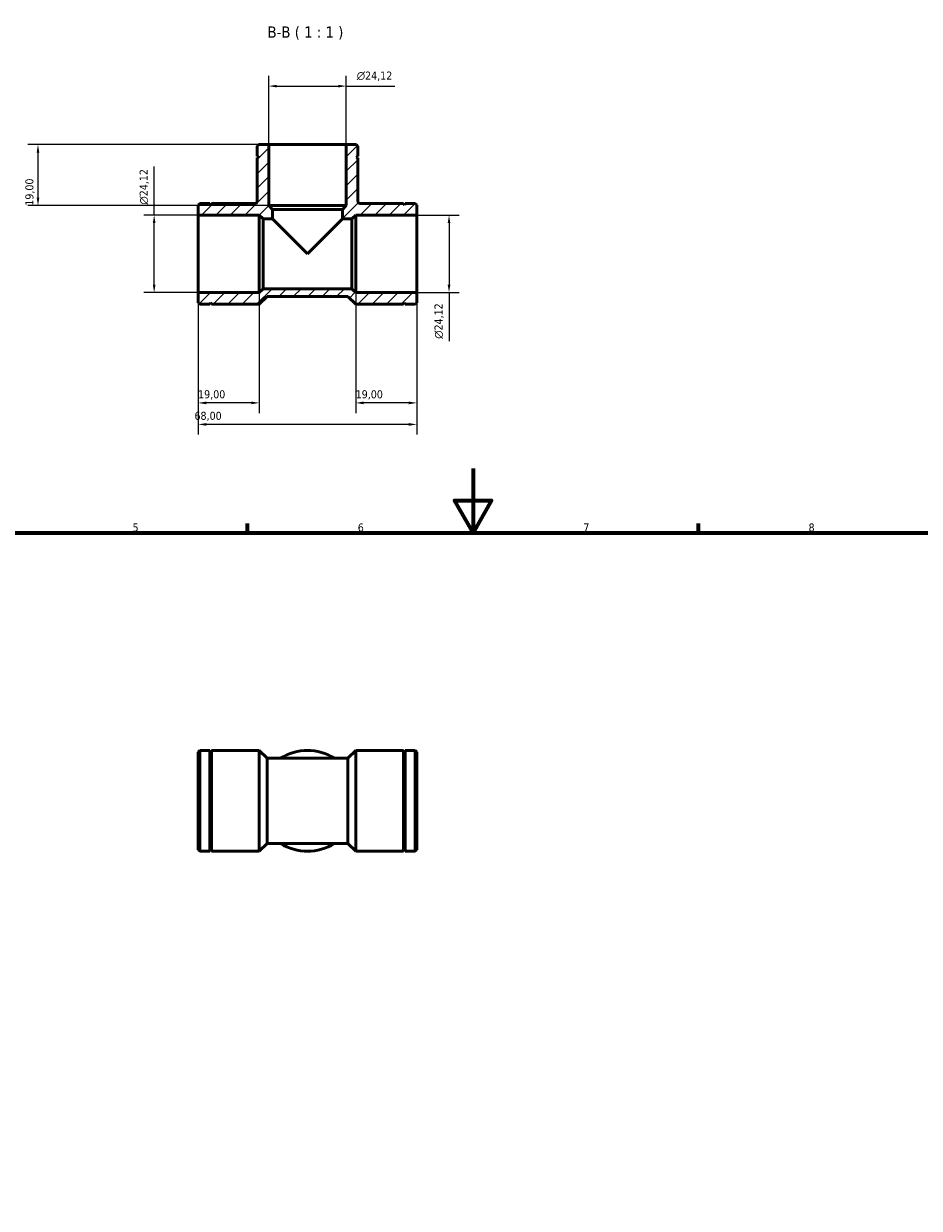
# Model space of a CAD drawing. Header units: millimetres. Extents: x 0 to 902, y 0 to 732.
# Tile 4 of 5: x 281 to 559, y 364 to 732. Entities that reach past the tile are written whole.
import ezdxf

# ---------------------------------------------------------------- set-up
doc = ezdxf.new("R2010")
doc.units = ezdxf.units.MM
for name, color, linetype, lineweight in [('Border (ISO)', 7, 'Continuous', 70), ('Dimension (ISO)', 7, 'Continuous', 25), ('Hatch (ISO)', 7, 'Continuous', 18), ('Symbol (ISO)', 7, 'Continuous', 25), ('Visible (ISO)', 7, 'Continuous', 50)]:
    doc.layers.add(name, color=color, linetype=linetype, lineweight=lineweight)
doc.styles.add('Label Text (ISO)', font='tahoma.ttf')
doc.styles.add('Note Text (ISO)', font='tahoma.ttf')
doc.dimstyles.new('Default (ISO)', dxfattribs={"dimtxt": 2.5, "dimasz": 2.5, "dimexe": 3.175, "dimexo": 0, "dimgap": 0.762, "dimtad": 1, "dimrnd": 1e-08, "dimzin": 0, "dimtxsty": 'Note Text (ISO)', "dimcen": 0.09, "dimdle": 10, "dimclrd": 256, "dimclre": 256, "dimclrt": 232, "dimazin": 0, "dimtfac": 1.40208, "dimtmove": 0, "dimatfit": 3, "dimfxl": 1, "dimtolj": 1, "dimtzin": 0, "dimlwd": -1, "dimlwe": -1, "dimarcsym": 0})

# ---------------------------------------------------------------- blocks, each defined once
blk = doc.blocks.new('Borders Default Border')
at = {"layer": 'Border (ISO)'}
for p, q in [((350.42, 574), (350.42, 576.9)), ((490.58, 574), (490.58, 576.9))]:
    blk.add_line(p, q, dxfattribs=at)
at = {"layer": 'Border (ISO)', "flags": 128}
for points in [[(420.5, 594), (420.5, 574), (414.73, 584), (426.27, 584), (420.5, 574)], [(20, 20), (20, 574), (821, 574), (821, 20), (20, 20)]]:
    blk.add_lwpolyline(points, dxfattribs=at)
at = {"layer": 'Border (ISO)', "color": 232, "true_color": 0xca0064, "char_height": 2.5, "attachment_point": 7, "style": 'Note Text (ISO)'}
for s, insert in [('5', (314.64, 574.35)), ('6', (384.66, 574.35)), ('7', (454.77, 574.4)), ('8', (524.81, 574.34))]:
    blk.add_mtext(s, dxfattribs=dict(at, insert=insert))
blk = doc.blocks.new('*D7')
at = {"layer": 'Defpoints', "color": 0, "transparency": 16777216}
for p in [(356.97, 694.75), (285.24, 675.75), (356.97, 675.75)]:
    blk.add_point(p, dxfattribs=at)
at = {"layer": 'Dimension (ISO)', "transparency": 16777216}
for p, q in [((356.97, 694.75), (282.07, 694.75)), ((285.24, 692.25), (285.24, 678.25)), ((356.97, 675.75), (282.07, 675.75))]:
    blk.add_line(p, q, dxfattribs=at)
for points in [[(284.83, 692.25), (285.66, 692.25), (285.24, 694.75)], [(284.83, 678.25), (285.66, 678.25), (285.24, 675.75)]]:
    blk.add_solid(points, dxfattribs=at)
at = {"layer": 'Dimension (ISO)', "color": 232, "true_color": 0xca0064, "transparency": 16777216, "insert": (281.31, 675.73), "char_height": 2.5, "attachment_point": 1, "rotation": 90, "style": 'Note Text (ISO)'}
blk.add_mtext('\\A1;19,00', dxfattribs=at)
blk = doc.blocks.new('*D8')
at = {"layer": 'Defpoints', "color": 0, "transparency": 16777216}
for p in [(321.36, 672.81), (335.03, 672.81), (335.03, 648.69)]:
    blk.add_point(p, dxfattribs=at)
at = {"layer": 'Dimension (ISO)', "transparency": 16777216}
for p, q in [((321.36, 672.81), (321.36, 687.93)), ((335.03, 672.81), (318.19, 672.81)), ((321.36, 651.19), (321.36, 670.31)), ((335.03, 648.69), (318.19, 648.69))]:
    blk.add_line(p, q, dxfattribs=at)
for points in [[(320.94, 670.31), (321.78, 670.31), (321.36, 672.81)], [(320.94, 651.19), (321.78, 651.19), (321.36, 648.69)]]:
    blk.add_solid(points, dxfattribs=at)
at = {"layer": 'Dimension (ISO)', "color": 232, "true_color": 0xca0064, "transparency": 16777216, "insert": (316.84, 676.07), "char_height": 2.5, "attachment_point": 1, "rotation": 90, "style": 'Note Text (ISO)'}
blk.add_mtext('\\A1;\\fAIGDT|b0|i0;\\H2.5000;\\ln\\fTahoma|b0|i0;\\H2.5000;24,12', dxfattribs=at)
blk = doc.blocks.new('*D9')
at = {"layer": 'Defpoints', "color": 0, "transparency": 16777216}
for p in [(403.03, 672.81), (403.03, 648.69), (413.03, 648.69)]:
    blk.add_point(p, dxfattribs=at)
at = {"layer": 'Dimension (ISO)', "transparency": 16777216}
for p, q in [((403.03, 672.81), (416.21, 672.81)), ((413.03, 670.31), (413.03, 651.19)), ((403.03, 648.69), (416.21, 648.69)), ((413.03, 648.69), (413.03, 633.57))]:
    blk.add_line(p, q, dxfattribs=at)
for points in [[(412.61, 670.31), (413.45, 670.31), (413.03, 672.81)], [(412.61, 651.19), (413.45, 651.19), (413.03, 648.69)]]:
    blk.add_solid(points, dxfattribs=at)
at = {"layer": 'Dimension (ISO)', "color": 232, "true_color": 0xca0064, "transparency": 16777216, "insert": (408.51, 634.33), "char_height": 2.5, "attachment_point": 1, "rotation": 90, "style": 'Note Text (ISO)'}
blk.add_mtext('\\A1;\\fAIGDT|b0|i0;\\H2.5000;\\ln\\fTahoma|b0|i0;\\H2.5000;24,12', dxfattribs=at)
blk = doc.blocks.new('*D10')
at = {"layer": 'Defpoints', "color": 0, "transparency": 16777216}
for p in [(384.03, 648.69), (403.03, 648.69), (384.03, 614.4)]:
    blk.add_point(p, dxfattribs=at)
at = {"layer": 'Dimension (ISO)', "transparency": 16777216}
for p, q in [((384.03, 648.69), (384.03, 611.22)), ((403.03, 648.69), (403.03, 611.22)), ((400.53, 614.4), (386.53, 614.4))]:
    blk.add_line(p, q, dxfattribs=at)
for points in [[(386.53, 614.81), (386.53, 613.98), (384.03, 614.4)], [(400.53, 614.81), (400.53, 613.98), (403.03, 614.4)]]:
    blk.add_solid(points, dxfattribs=at)
at = {"layer": 'Dimension (ISO)', "color": 232, "true_color": 0xca0064, "transparency": 16777216, "insert": (384.02, 618.33), "char_height": 2.5, "attachment_point": 1, "style": 'Note Text (ISO)'}
blk.add_mtext('\\A1;19,00', dxfattribs=at)
blk = doc.blocks.new('*D11')
at = {"layer": 'Defpoints', "color": 0, "transparency": 16777216}
for p in [(335.03, 648.69), (354.03, 648.69), (335.03, 614.4)]:
    blk.add_point(p, dxfattribs=at)
at = {"layer": 'Dimension (ISO)', "transparency": 16777216}
for p, q in [((335.03, 648.69), (335.03, 611.22)), ((354.03, 648.69), (354.03, 611.22)), ((351.53, 614.4), (337.53, 614.4))]:
    blk.add_line(p, q, dxfattribs=at)
for points in [[(337.53, 614.81), (337.53, 613.98), (335.03, 614.4)], [(351.53, 614.81), (351.53, 613.98), (354.03, 614.4)]]:
    blk.add_solid(points, dxfattribs=at)
at = {"layer": 'Dimension (ISO)', "color": 232, "true_color": 0xca0064, "transparency": 16777216, "insert": (335.02, 618.33), "char_height": 2.5, "attachment_point": 1, "style": 'Note Text (ISO)'}
blk.add_mtext('\\A1;19,00', dxfattribs=at)
blk = doc.blocks.new('*D12')
at = {"layer": 'Defpoints', "color": 0, "transparency": 16777216}
for p in [(335.03, 648.69), (403.03, 648.69), (335.03, 607.7)]:
    blk.add_point(p, dxfattribs=at)
at = {"layer": 'Dimension (ISO)', "transparency": 16777216}
for p, q in [((335.03, 648.69), (335.03, 604.53)), ((403.03, 648.69), (403.03, 604.53)), ((400.53, 607.7), (337.53, 607.7))]:
    blk.add_line(p, q, dxfattribs=at)
for points in [[(337.53, 608.12), (337.53, 607.29), (335.03, 607.7)], [(400.53, 608.12), (400.53, 607.29), (403.03, 607.7)]]:
    blk.add_solid(points, dxfattribs=at)
at = {"layer": 'Dimension (ISO)', "color": 232, "true_color": 0xca0064, "transparency": 16777216, "insert": (333.9, 611.64), "char_height": 2.5, "attachment_point": 1, "style": 'Note Text (ISO)'}
blk.add_mtext('\\A1;68,00', dxfattribs=at)
blk = doc.blocks.new('*D13')
at = {"layer": 'Defpoints', "color": 0, "transparency": 16777216}
for p in [(381.09, 712.91), (356.97, 694.75), (381.09, 694.75)]:
    blk.add_point(p, dxfattribs=at)
at = {"layer": 'Dimension (ISO)', "transparency": 16777216}
for p, q in [((356.97, 694.75), (356.97, 716.08)), ((381.09, 694.75), (381.09, 716.08)), ((359.47, 712.91), (378.59, 712.91)), ((381.09, 712.91), (396.21, 712.91))]:
    blk.add_line(p, q, dxfattribs=at)
for points in [[(359.47, 713.32), (359.47, 712.49), (356.97, 712.91)], [(378.59, 713.32), (378.59, 712.49), (381.09, 712.91)]]:
    blk.add_solid(points, dxfattribs=at)
at = {"layer": 'Dimension (ISO)', "color": 232, "true_color": 0xca0064, "transparency": 16777216, "insert": (384.35, 717.43), "char_height": 2.5, "attachment_point": 1, "style": 'Note Text (ISO)'}
blk.add_mtext('\\A1;\\fAIGDT|b0|i0;\\H2.5000;\\ln\\fTahoma|b0|i0;\\H2.5000;24,12', dxfattribs=at)

msp = doc.modelspace()

# ---------------------------------------------------------------- hatches: boundary and pattern name
at = {"layer": 'Hatch (ISO)'}
h = msp.add_hatch(dxfattribs=at)
h.set_pattern_fill('ANSI31', color=256, scale=25.4, style=0)
h.set_pattern_definition([(45, (0, 0), (-2.245064, 2.245064), [])])
edge = h.paths.add_edge_path()
edge.add_line((353.838, 694.748), (353.355, 694.265))
edge.add_line((353.355, 694.265), (353.355, 691.106))
edge.add_line((353.355, 691.106), (353.855, 690.856))
edge.add_line((353.855, 690.856), (353.355, 690.606))
edge.add_line((353.355, 690.606), (353.355, 677.147))
edge.add_spline(control_points=[(353.355, 677.147), (353.355, 677.099), (353.35, 677.05), (353.331, 676.955), (353.316, 676.909), (353.26, 676.777), (353.207, 676.699), (353.073, 676.566), (352.993, 676.514), (352.819, 676.442), (352.726, 676.424), (352.632, 676.424)], knot_values=[-0.1139394, -0.1139394, -0.1139394, -0.1139394, -0.099365, -0.099365, -0.0847906, -0.0847906, -0.056527, -0.056527, -0.0282635, -0.0282635, 0, 0, 0, 0], degree=3, periodic=0)
edge.add_line((352.632, 676.424), (339.173, 676.424))
edge.add_line((339.173, 676.424), (338.923, 675.924))
edge.add_line((338.923, 675.924), (338.673, 676.424))
edge.add_line((338.673, 676.424), (335.514, 676.424))
edge.add_line((335.514, 676.424), (335.031, 675.941))
edge.add_line((335.031, 675.941), (335.031, 672.806))
edge.add_line((335.031, 672.806), (354.031, 672.806))
edge.add_line((354.031, 672.806), (355.237, 671.6))
edge.add_line((355.237, 671.6), (358.179, 671.6))
edge.add_line((358.179, 671.6), (358.179, 674.542))
edge.add_line((358.179, 674.542), (356.973, 675.748))
edge.add_line((356.973, 675.748), (356.973, 694.748))
edge.add_line((356.973, 694.748), (353.838, 694.748))
h.paths.add_polyline_path([(402.549, 645.072), (403.031, 645.554), (403.031, 648.689), (384.031, 648.689), (382.825, 649.895), (355.237, 649.895), (354.031, 648.689), (335.031, 648.689), (335.031, 645.554), (335.514, 645.072), (338.673, 645.072), (338.923, 645.572), (339.173, 645.072), (354.031, 645.072), (356.443, 647.483), (381.62, 647.483), (384.031, 645.072), (398.89, 645.072), (399.14, 645.572), (399.39, 645.072)])
edge = h.paths.add_edge_path()
edge.add_line((403.031, 675.941), (402.549, 676.424))
edge.add_line((402.549, 676.424), (399.39, 676.424))
edge.add_line((399.39, 676.424), (399.14, 675.924))
edge.add_line((399.14, 675.924), (398.89, 676.424))
edge.add_line((398.89, 676.424), (385.431, 676.424))
edge.add_spline(control_points=[(385.431, 676.424), (385.382, 676.424), (385.334, 676.429), (385.239, 676.448), (385.192, 676.463), (385.061, 676.519), (384.982, 676.572), (384.85, 676.706), (384.797, 676.785), (384.726, 676.96), (384.707, 677.053), (384.707, 677.147)], knot_values=[-0.1139394, -0.1139394, -0.1139394, -0.1139394, -0.099365, -0.099365, -0.0847906, -0.0847906, -0.056527, -0.056527, -0.0282635, -0.0282635, 0, 0, 0, 0], degree=3, periodic=0)
edge.add_line((384.707, 677.147), (384.707, 690.606))
edge.add_line((384.707, 690.606), (384.207, 690.856))
edge.add_line((384.207, 690.856), (384.707, 691.106))
edge.add_line((384.707, 691.106), (384.707, 694.265))
edge.add_line((384.707, 694.265), (384.225, 694.748))
edge.add_line((384.225, 694.748), (381.09, 694.748))
edge.add_line((381.09, 694.748), (381.09, 675.748))
edge.add_line((381.09, 675.748), (379.884, 674.542))
edge.add_line((379.884, 674.542), (379.884, 671.6))
edge.add_line((379.884, 671.6), (382.825, 671.6))
edge.add_line((382.825, 671.6), (384.031, 672.806))
edge.add_line((384.031, 672.806), (403.031, 672.806))
edge.add_line((403.031, 672.806), (403.031, 675.941))

# ---------------------------------------------------------------- linework, layer by layer
at = {"layer": 'Visible (ISO)'}
for p, q in [((353.838, 694.748), (353.355, 694.265)), ((353.355, 694.265), (353.355, 691.106)), ((356.973, 694.748), (353.838, 694.748)), ((356.973, 675.748), (356.973, 694.748)), ((381.09, 694.748), (356.973, 694.748)), ((384.225, 694.748), (381.09, 694.748)), ((381.09, 694.748), (381.09, 675.748)), ((384.707, 694.265), (384.225, 694.748)), ((384.707, 691.106), (384.707, 694.265)), ((353.355, 691.106), (353.855, 690.856)), ((353.855, 690.856), (353.355, 690.606)), ((353.355, 690.606), (353.355, 677.147)), ((384.207, 690.856), (384.707, 691.106)), ((384.707, 690.606), (384.207, 690.856)), ((384.707, 677.147), (384.707, 690.606)), ((335.514, 676.424), (335.031, 675.941)), ((335.031, 675.941), (335.031, 672.806)), ((338.673, 676.424), (335.514, 676.424)), ((338.923, 675.924), (338.673, 676.424)), ((339.173, 676.424), (338.923, 675.924)), ((352.632, 676.424), (339.173, 676.424)), ((358.179, 674.542), (356.973, 675.748)), ((381.09, 675.748), (356.973, 675.748)), ((358.179, 671.6), (358.179, 674.542)), ((379.884, 674.542), (358.179, 674.542)), ((381.09, 675.748), (379.884, 674.542)), ((379.884, 674.542), (379.884, 671.6)), ((398.89, 676.424), (385.431, 676.424)), ((399.14, 675.924), (398.89, 676.424)), ((399.39, 676.424), (399.14, 675.924)), ((402.549, 676.424), (399.39, 676.424)), ((403.031, 675.941), (402.549, 676.424)), ((403.031, 672.806), (403.031, 675.941)), ((335.031, 672.806), (354.031, 672.806)), ((335.031, 672.806), (335.031, 648.689)), ((354.031, 672.806), (355.237, 671.6)), ((354.031, 672.806), (354.031, 648.689)), ((355.237, 671.6), (358.179, 671.6)), ((355.237, 671.6), (355.237, 649.895)), ((358.179, 671.6), (369.031, 660.748)), ((369.031, 660.748), (379.884, 671.6)), ((379.884, 671.6), (382.825, 671.6)), ((382.825, 671.6), (384.031, 672.806)), ((382.825, 649.895), (382.825, 671.6)), ((384.031, 672.806), (403.031, 672.806)), ((384.031, 648.689), (384.031, 672.806)), ((403.031, 648.689), (403.031, 672.806)), ((354.031, 648.689), (335.031, 648.689)), ((335.031, 648.689), (335.031, 645.554)), ((355.237, 649.895), (354.031, 648.689)), ((382.825, 649.895), (355.237, 649.895)), ((384.031, 648.689), (382.825, 649.895)), ((403.031, 648.689), (384.031, 648.689)), ((403.031, 645.554), (403.031, 648.689)), ((335.031, 645.554), (335.514, 645.072)), ((335.514, 645.072), (338.673, 645.072)), ((338.673, 645.072), (338.923, 645.572)), ((338.923, 645.572), (339.173, 645.072)), ((339.173, 645.072), (354.031, 645.072)), ((354.031, 645.072), (356.443, 647.483)), ((356.443, 647.483), (381.62, 647.483)), ((381.62, 647.483), (384.031, 645.072)), ((384.031, 645.072), (398.89, 645.072)), ((398.89, 645.072), (399.14, 645.572)), ((399.14, 645.572), (399.39, 645.072)), ((399.39, 645.072), (402.549, 645.072)), ((402.549, 645.072), (403.031, 645.554)), ((335.031, 505.829), (335.514, 506.311)), ((335.031, 475.441), (335.031, 505.829)), ((335.514, 506.311), (335.514, 474.959)), ((338.673, 506.311), (335.514, 506.311)), ((338.673, 506.311), (338.673, 474.959)), ((338.923, 505.811), (338.673, 506.311)), ((338.923, 505.811), (339.173, 506.311)), ((338.923, 505.811), (338.923, 475.459)), ((339.173, 506.311), (339.173, 474.959)), ((354.031, 506.311), (339.173, 506.311)), ((354.031, 506.311), (354.031, 474.959)), ((356.443, 503.899), (354.031, 506.311)), ((381.62, 503.899), (384.031, 506.311)), ((384.031, 474.959), (384.031, 506.311)), ((384.031, 506.311), (398.89, 506.311)), ((398.89, 474.959), (398.89, 506.311)), ((399.14, 505.811), (398.89, 506.311)), ((399.14, 505.811), (399.39, 506.311)), ((399.14, 475.459), (399.14, 505.811)), ((399.39, 474.959), (399.39, 506.311)), ((399.39, 506.311), (402.549, 506.311)), ((402.549, 474.959), (402.549, 506.311)), ((403.031, 505.829), (402.549, 506.311)), ((403.031, 505.829), (403.031, 475.441)), ((356.443, 503.899), (356.443, 477.371)), ((381.62, 503.899), (356.443, 503.899)), ((381.62, 477.371), (381.62, 503.899)), ((335.031, 475.441), (335.514, 474.959)), ((338.923, 475.459), (338.673, 474.959)), ((338.923, 475.459), (339.173, 474.959)), ((356.443, 477.371), (354.031, 474.959)), ((381.62, 477.371), (356.443, 477.371)), ((381.62, 477.371), (384.031, 474.959)), ((399.14, 475.459), (398.89, 474.959)), ((399.14, 475.459), (399.39, 474.959)), ((403.031, 475.441), (402.549, 474.959)), ((338.673, 474.959), (335.514, 474.959)), ((354.031, 474.959), (339.173, 474.959)), ((384.031, 474.959), (398.89, 474.959)), ((399.39, 474.959), (402.549, 474.959))]:
    msp.add_line(p, q, dxfattribs=at)
for start, end in [(57.79577, 122.20423), (237.79577, 302.20423)]:
    msp.add_arc((369.031, 490.635), 15.676, start, end, dxfattribs=at)
for points in [[(353.355, 677.147), (353.355, 677.099), (353.35, 677.05), (353.331, 676.955), (353.316, 676.909), (353.26, 676.777), (353.207, 676.699), (353.073, 676.566), (352.993, 676.514), (352.819, 676.442), (352.726, 676.424), (352.632, 676.424)], [(385.431, 676.424), (385.382, 676.424), (385.334, 676.429), (385.239, 676.448), (385.192, 676.463), (385.061, 676.519), (384.982, 676.572), (384.85, 676.706), (384.797, 676.785), (384.726, 676.96), (384.707, 677.053), (384.707, 677.147)]]:
    msp.add_open_spline(points, degree=3, knots=[-0.11393938, -0.11393938, -0.11393938, -0.11393938, -0.09936497, -0.09936497, -0.08479055, -0.08479055, -0.05652704, -0.05652704, -0.02826352, -0.02826352, 0, 0, 0, 0], dxfattribs=at)

# ---------------------------------------------------------------- block references
msp.add_blockref('Borders Default Border', (0, 0))

# ---------------------------------------------------------------- texts
at = {"layer": 'Symbol (ISO)', "insert": (356.592, 727.323), "char_height": 3.5, "attachment_point": 7, "style": 'Label Text (ISO)'}
msp.add_mtext('B-B ( 1 : 1 )', dxfattribs=at)

# ---------------------------------------------------------------- dimensions: what is measured, and where the dimension line sits
at = {"layer": 'Dimension (ISO)'}
for base, p1, p2, angle, picture, middle in [((381.09, 712.908), (356.973, 694.748), (381.09, 694.748), 180, '*D13', (389.901, 712.908)), ((321.361, 672.806), (335.031, 648.689), (335.031, 672.806), 90, '*D8', (321.361, 681.618)), ((413.031, 648.689), (403.031, 672.806), (403.031, 648.689), 90, '*D9', (413.031, 639.878))]:
    dim = msp.add_linear_dim(base=base, p1=p1, p2=p2, angle=angle, text='\\fAIGDT|b0|i0;\\H2.5000;\\ln\\fTahoma|b0|i0;\\H2.5000;<>', dimstyle='Default (ISO)', override={"dimdec": 2, "dimtp": 0, "dimtm": 0, "dimtdec": 2, "dimtofl": 0, "dimatfit": 2}, dxfattribs=at)
    dim.commit()
    dim.dimension.update_dxf_attribs({"geometry": picture, "text_midpoint": middle, "dimtype": 160})
for base, p1, p2, angle, picture, middle in [((285.243, 675.748), (356.973, 694.748), (356.973, 675.748), 270, '*D7', (285.243, 679.748)), ((335.031, 607.703), (403.031, 648.689), (335.031, 648.689), 180, '*D12', (338.031, 607.703)), ((384.031, 614.397), (403.031, 648.689), (384.031, 648.689), 180, '*D10', (388.031, 614.397))]:
    dim = msp.add_linear_dim(base=base, p1=p1, p2=p2, angle=angle, dimstyle='Default (ISO)', override={"dimdec": 2, "dimtp": 0, "dimtm": 0, "dimtdec": 2, "dimtofl": 0, "dimatfit": 1}, dxfattribs=at)
    dim.commit()
    dim.dimension.update_dxf_attribs({"geometry": picture, "text_midpoint": middle, "dimtype": 160})
dim = msp.add_linear_dim(base=(335.031, 614.397), p1=(354.031, 648.689), p2=(335.031, 648.689), dimstyle='Default (ISO)', override={"dimdec": 2, "dimtp": 0, "dimtm": 0, "dimtdec": 2, "dimtofl": 0, "dimatfit": 1}, dxfattribs=at)
dim.commit()
dim.dimension.update_dxf_attribs({"geometry": '*D11', "text_midpoint": (339.031, 614.397), "dimtype": 160})

doc.saveas('drawing.dxf')
